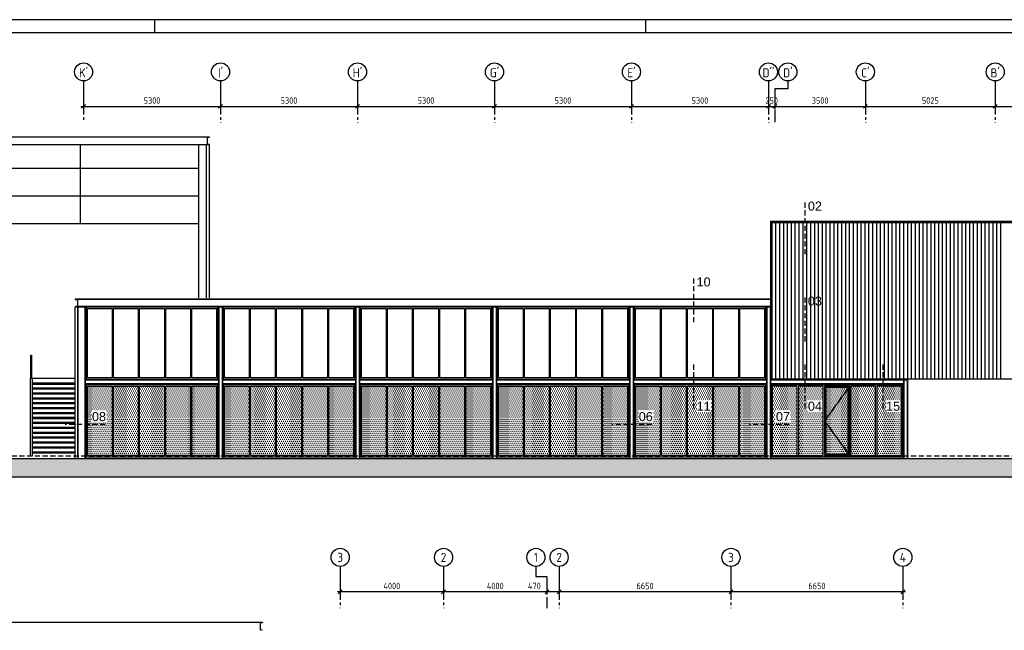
# Model space of a CAD drawing. Extents: x -2500 to 102600, y -11009 to 58900.
# Tile 14 of 16: x 38371 to 76467, y 35255 to 58900. Entities that reach past the tile are written whole.
import ezdxf
from ezdxf.enums import TextEntityAlignment as Align

# ---------------------------------------------------------------- set-up
doc = ezdxf.new("R2010")
doc.units = 0
doc.header["$LTSCALE"] = 400
doc.header["$MEASUREMENT"] = 0
doc.header["$PDMODE"] = 1
doc.header["$PDSIZE"] = 150
doc.linetypes.add('CENTER', pattern=[2, 1.25, -0.25, 0.25, -0.25])
doc.linetypes.add('DASHED', pattern=[0.75, 0.5, -0.25])
doc.layers.get('0').update_dxf_attribs({"linetype": 'CONTINUOUS'})
doc.layers.get('Defpoints').update_dxf_attribs({"linetype": 'CONTINUOUS'})
for name, color, linetype in [('1002-B', 1, 'CONTINUOUS'), ('1004-B', 1, 'CONTINUOUS'), ('1005-B', 7, 'CONTINUOUS'), ('1010-B', 2, 'CONTINUOUS'), ('1100-B', 30, 'CONTINUOUS'), ('2100-B', 1, 'CONTINUOUS'), ('2400-B', 14, 'CONTINUOUS'), ('2800-B', 1, 'CONTINUOUS'), ('3100-B', 40, 'CONTINUOUS'), ('4100-B', 142, 'CONTINUOUS'), ('p01', 7, 'CONTINUOUS')]:
    doc.layers.add(name, color=color, linetype=linetype)
doc.styles.add('ARIAL', font='arial.ttf')
doc.styles.get("Standard").update_dxf_attribs({"font": 'ISOCP.shx'})
doc.dimstyles.get("Standard").update_dxf_attribs({"dimtxt": 0.18, "dimasz": 0.18, "dimexe": 0.18, "dimexo": 0.0625, "dimgap": 0.09, "dimtad": 0, "dimtih": 1, "dimtoh": 1, "dimzin": 0, "dimdsep": 46, "dimtxsty": 'Standard', "dimcen": 0.09, "dimadec": 0, "dimazin": 0, "dimtfac": 1, "dimtofl": 0, "dimtmove": 2, "dimatfit": 3, "dimfxl": 0, "dimtolj": 1, "dimtzin": 0, "dimarcsym": 0})
pattern_1 = [(0, (-5300, 0), (39.0625, 78.125), [0, -78.125])]
pattern_2 = [(0, (-10600, 0), (39.0625, 78.125), [0, -78.125])]
pattern_3 = [(0, (-15900, 0), (39.0625, 78.125), [0, -78.125])]
pattern_4 = [(0, (5300, 0), (39.0625, 78.125), [0, -78.125])]

# ---------------------------------------------------------------- blocks, each defined once
blk = doc.blocks.new('STDBAD03')
at = {"color": 0, "linetype": 'ByBlock', "lineweight": 25}
blk.add_circle((0, 0), 5, dxfattribs=at)
blk.add_attdef('STRAMIENNUMMER', text='', height=5, dxfattribs=at).set_placement((0, 0), align=Align.MIDDLE)
blk = doc.blocks.new('_Oblique')
at = {"color": 0, "linetype": 'ByBlock', "lineweight": -2}
blk.add_line((-0.5, -0.5), (0.5, 0.5), dxfattribs=at)
blk = doc.blocks.new('*D1')
at = {"layer": '1002-B', "color": 0, "lineweight": -2, "transparency": 16777216}
for p, q in [((71091, 56477), (71091, 55444)), ((76116, 56477), (76116, 55444)), ((70991, 55544), (76216, 55544))]:
    blk.add_line(p, q, dxfattribs=at)
at = {"layer": 'Defpoints', "color": 0, "transparency": 16777216}
for p in [(71091, 56527), (76116, 56527), (76116, 55544)]:
    blk.add_point(p, dxfattribs=at)
at = {"layer": '1002-B', "color": 0, "lineweight": -2, "transparency": 16777216, "xscale": 150, "yscale": 150, "zscale": 150, "rotation": 180}
blk.add_blockref('_Oblique', (71091, 55544), dxfattribs=at)
at = {"layer": '1002-B', "color": 0, "lineweight": -2, "transparency": 16777216, "xscale": 150, "yscale": 150, "zscale": 150}
blk.add_blockref('_Oblique', (76116, 55544), dxfattribs=at)
at = {"layer": '1002-B', "color": 0, "transparency": 16777216, "insert": (73603, 55769), "char_height": 250, "attachment_point": 5}
blk.add_mtext('\\A1;5025', dxfattribs=at)
blk = doc.blocks.new('*D2')
at = {"layer": '1002-B', "color": 0, "lineweight": -2, "transparency": 16777216}
for p, q in [((76116, 56477), (76116, 55444)), ((81141, 56477), (81141, 55444)), ((76016, 55544), (81241, 55544))]:
    blk.add_line(p, q, dxfattribs=at)
at = {"layer": 'Defpoints', "color": 0, "transparency": 16777216}
for p in [(76116, 56527), (81141, 56527), (81141, 55544)]:
    blk.add_point(p, dxfattribs=at)
at = {"layer": '1002-B', "color": 0, "lineweight": -2, "transparency": 16777216, "xscale": 150, "yscale": 150, "zscale": 150, "rotation": 180}
blk.add_blockref('_Oblique', (76116, 55544), dxfattribs=at)
at = {"layer": '1002-B', "color": 0, "lineweight": -2, "transparency": 16777216, "xscale": 150, "yscale": 150, "zscale": 150}
blk.add_blockref('_Oblique', (81141, 55544), dxfattribs=at)
at = {"layer": '1002-B', "color": 0, "transparency": 16777216, "insert": (78628, 55769), "char_height": 250, "attachment_point": 5}
blk.add_mtext('\\A1;5025', dxfattribs=at)
blk = doc.blocks.new('*D3')
at = {"layer": '1002-B', "color": 0, "lineweight": -2, "transparency": 16777216}
for p, q in [((71091, 56477), (71091, 55444)), ((67591, 56177), (67591, 55444)), ((67491, 55544), (71191, 55544))]:
    blk.add_line(p, q, dxfattribs=at)
at = {"layer": 'Defpoints', "color": 0, "transparency": 16777216}
for p in [(71091, 56527), (67591, 56227), (71091, 55544)]:
    blk.add_point(p, dxfattribs=at)
at = {"layer": '1002-B', "color": 0, "lineweight": -2, "transparency": 16777216, "xscale": 150, "yscale": 150, "zscale": 150, "rotation": 180}
blk.add_blockref('_Oblique', (67591, 55544), dxfattribs=at)
at = {"layer": '1002-B', "color": 0, "lineweight": -2, "transparency": 16777216, "xscale": 150, "yscale": 150, "zscale": 150}
blk.add_blockref('_Oblique', (71091, 55544), dxfattribs=at)
at = {"layer": '1002-B', "color": 0, "transparency": 16777216, "insert": (69341, 55769), "char_height": 250, "attachment_point": 5}
blk.add_mtext('\\A1;3500', dxfattribs=at)
blk = doc.blocks.new('*D4')
at = {"layer": '1002-B', "color": 0, "lineweight": -2, "transparency": 16777216}
for p, q in [((62041, 56427), (62041, 55444)), ((67341, 56477), (67341, 55444)), ((61941, 55544), (67441, 55544))]:
    blk.add_line(p, q, dxfattribs=at)
at = {"layer": 'Defpoints', "color": 0, "transparency": 16777216}
for p in [(62041, 56477), (67341, 56527), (67341, 55544)]:
    blk.add_point(p, dxfattribs=at)
at = {"layer": '1002-B', "color": 0, "lineweight": -2, "transparency": 16777216, "xscale": 150, "yscale": 150, "zscale": 150, "rotation": 180}
blk.add_blockref('_Oblique', (62041, 55544), dxfattribs=at)
at = {"layer": '1002-B', "color": 0, "lineweight": -2, "transparency": 16777216, "xscale": 150, "yscale": 150, "zscale": 150}
blk.add_blockref('_Oblique', (67341, 55544), dxfattribs=at)
at = {"layer": '1002-B', "color": 0, "transparency": 16777216, "insert": (64691, 55769), "char_height": 250, "attachment_point": 5}
blk.add_mtext('\\A1;5300', dxfattribs=at)
blk = doc.blocks.new('*D5')
at = {"layer": '1002-B', "color": 0, "lineweight": -2, "transparency": 16777216}
for p, q in [((56741, 56427), (56741, 55444)), ((62041, 56477), (62041, 55444)), ((56641, 55544), (62141, 55544))]:
    blk.add_line(p, q, dxfattribs=at)
at = {"layer": 'Defpoints', "color": 0, "transparency": 16777216}
for p in [(56741, 56477), (62041, 56527), (62041, 55544)]:
    blk.add_point(p, dxfattribs=at)
at = {"layer": '1002-B', "color": 0, "lineweight": -2, "transparency": 16777216, "xscale": 150, "yscale": 150, "zscale": 150, "rotation": 180}
blk.add_blockref('_Oblique', (56741, 55544), dxfattribs=at)
at = {"layer": '1002-B', "color": 0, "lineweight": -2, "transparency": 16777216, "xscale": 150, "yscale": 150, "zscale": 150}
blk.add_blockref('_Oblique', (62041, 55544), dxfattribs=at)
at = {"layer": '1002-B', "color": 0, "transparency": 16777216, "insert": (59391, 55769), "char_height": 250, "attachment_point": 5}
blk.add_mtext('\\A1;5300', dxfattribs=at)
blk = doc.blocks.new('*D6')
at = {"layer": '1002-B', "color": 0, "lineweight": -2, "transparency": 16777216}
for p, q in [((51441, 56477), (51441, 55444)), ((56741, 56477), (56741, 55444)), ((51341, 55544), (56841, 55544))]:
    blk.add_line(p, q, dxfattribs=at)
at = {"layer": 'Defpoints', "color": 0, "transparency": 16777216}
for p in [(51441, 56527), (56741, 56527), (56741, 55544)]:
    blk.add_point(p, dxfattribs=at)
at = {"layer": '1002-B', "color": 0, "lineweight": -2, "transparency": 16777216, "xscale": 150, "yscale": 150, "zscale": 150, "rotation": 180}
blk.add_blockref('_Oblique', (51441, 55544), dxfattribs=at)
at = {"layer": '1002-B', "color": 0, "lineweight": -2, "transparency": 16777216, "xscale": 150, "yscale": 150, "zscale": 150}
blk.add_blockref('_Oblique', (56741, 55544), dxfattribs=at)
at = {"layer": '1002-B', "color": 0, "transparency": 16777216, "insert": (54091, 55769), "char_height": 250, "attachment_point": 5}
blk.add_mtext('\\A1;5300', dxfattribs=at)
blk = doc.blocks.new('*D7')
at = {"layer": '1002-B', "color": 0, "lineweight": -2, "transparency": 16777216}
for p, q in [((46141, 56477), (46141, 55444)), ((51441, 56477), (51441, 55444)), ((46041, 55544), (51541, 55544))]:
    blk.add_line(p, q, dxfattribs=at)
at = {"layer": 'Defpoints', "color": 0, "transparency": 16777216}
for p in [(46141, 56527), (51441, 56527), (51441, 55544)]:
    blk.add_point(p, dxfattribs=at)
at = {"layer": '1002-B', "color": 0, "lineweight": -2, "transparency": 16777216, "xscale": 150, "yscale": 150, "zscale": 150, "rotation": 180}
blk.add_blockref('_Oblique', (46141, 55544), dxfattribs=at)
at = {"layer": '1002-B', "color": 0, "lineweight": -2, "transparency": 16777216, "xscale": 150, "yscale": 150, "zscale": 150}
blk.add_blockref('_Oblique', (51441, 55544), dxfattribs=at)
at = {"layer": '1002-B', "color": 0, "transparency": 16777216, "insert": (48791, 55769), "char_height": 250, "attachment_point": 5}
blk.add_mtext('\\A1;5300', dxfattribs=at)
blk = doc.blocks.new('*D8')
at = {"layer": '1002-B', "color": 0, "lineweight": -2, "transparency": 16777216}
for p, q in [((40841, 56477), (40841, 55444)), ((46141, 56227), (46141, 55444)), ((40741, 55544), (46241, 55544))]:
    blk.add_line(p, q, dxfattribs=at)
at = {"layer": 'Defpoints', "color": 0, "transparency": 16777216}
for p in [(40841, 56527), (46141, 56277), (46141, 55544)]:
    blk.add_point(p, dxfattribs=at)
at = {"layer": '1002-B', "color": 0, "lineweight": -2, "transparency": 16777216, "xscale": 150, "yscale": 150, "zscale": 150, "rotation": 180}
blk.add_blockref('_Oblique', (40841, 55544), dxfattribs=at)
at = {"layer": '1002-B', "color": 0, "lineweight": -2, "transparency": 16777216, "xscale": 150, "yscale": 150, "zscale": 150}
blk.add_blockref('_Oblique', (46141, 55544), dxfattribs=at)
at = {"layer": '1002-B', "color": 0, "transparency": 16777216, "insert": (43491, 55769), "char_height": 250, "attachment_point": 5}
blk.add_mtext('\\A1;5300', dxfattribs=at)
blk = doc.blocks.new('*D15')
at = {"layer": '1002-B', "color": 0, "lineweight": -2, "transparency": 16777216}
for p, q in [((59241, 37680), (59241, 36647)), ((65891, 37680), (65891, 36647)), ((65991, 36747), (59141, 36747))]:
    blk.add_line(p, q, dxfattribs=at)
at = {"layer": 'Defpoints', "color": 0, "transparency": 16777216}
for p in [(59241, 37730), (65891, 37730), (59241, 36747)]:
    blk.add_point(p, dxfattribs=at)
at = {"layer": '1002-B', "color": 0, "lineweight": -2, "transparency": 16777216, "xscale": 150, "yscale": 150, "zscale": 150, "rotation": 180}
blk.add_blockref('_Oblique', (59241, 36747), dxfattribs=at)
at = {"layer": '1002-B', "color": 0, "lineweight": -2, "transparency": 16777216, "xscale": 150, "yscale": 150, "zscale": 150}
blk.add_blockref('_Oblique', (65891, 36747), dxfattribs=at)
at = {"layer": '1002-B', "color": 0, "transparency": 16777216, "insert": (62566, 36972), "char_height": 250, "attachment_point": 5}
blk.add_mtext('\\A1;6650', dxfattribs=at)
blk = doc.blocks.new('*D16')
at = {"layer": '1002-B', "color": 0, "lineweight": -2, "transparency": 16777216}
for p, q in [((59241, 37680), (59241, 36647)), ((58771, 37289), (58771, 36647)), ((58771, 36747), (57945, 36747)), ((59341, 36747), (58771, 36747))]:
    blk.add_line(p, q, dxfattribs=at)
at = {"layer": 'Defpoints', "color": 0, "transparency": 16777216}
for p in [(59241, 37730), (58771, 37339), (58771, 36747)]:
    blk.add_point(p, dxfattribs=at)
at = {"layer": '1002-B', "color": 0, "lineweight": -2, "transparency": 16777216, "xscale": 150, "yscale": 150, "zscale": 150, "rotation": 180}
blk.add_blockref('_Oblique', (58771, 36747), dxfattribs=at)
at = {"layer": '1002-B', "color": 0, "lineweight": -2, "transparency": 16777216, "xscale": 150, "yscale": 150, "zscale": 150}
blk.add_blockref('_Oblique', (59241, 36747), dxfattribs=at)
at = {"layer": '1002-B', "color": 0, "transparency": 16777216, "insert": (58283, 36972), "char_height": 250, "attachment_point": 5}
blk.add_mtext('\\A1;470', dxfattribs=at)
blk = doc.blocks.new('*D17')
at = {"layer": '1002-B', "color": 0, "lineweight": -2, "transparency": 16777216}
for p, q in [((65891, 37680), (65891, 36647)), ((72541, 37680), (72541, 36647)), ((72641, 36747), (65791, 36747))]:
    blk.add_line(p, q, dxfattribs=at)
at = {"layer": 'Defpoints', "color": 0, "transparency": 16777216}
for p in [(65891, 37730), (72541, 37730), (65891, 36747)]:
    blk.add_point(p, dxfattribs=at)
at = {"layer": '1002-B', "color": 0, "lineweight": -2, "transparency": 16777216, "xscale": 150, "yscale": 150, "zscale": 150, "rotation": 180}
blk.add_blockref('_Oblique', (65891, 36747), dxfattribs=at)
at = {"layer": '1002-B', "color": 0, "lineweight": -2, "transparency": 16777216, "xscale": 150, "yscale": 150, "zscale": 150}
blk.add_blockref('_Oblique', (72541, 36747), dxfattribs=at)
at = {"layer": '1002-B', "color": 0, "transparency": 16777216, "insert": (69216, 36972), "char_height": 250, "attachment_point": 5}
blk.add_mtext('\\A1;6650', dxfattribs=at)
blk = doc.blocks.new('*D18')
at = {"layer": '1002-B', "color": 0, "lineweight": -2, "transparency": 16777216}
for p, q in [((54771, 37680), (54771, 36647)), ((58771, 37239), (58771, 36647)), ((58871, 36747), (54671, 36747))]:
    blk.add_line(p, q, dxfattribs=at)
at = {"layer": 'Defpoints', "color": 0, "transparency": 16777216}
for p in [(54771, 37730), (58771, 37289), (54771, 36747)]:
    blk.add_point(p, dxfattribs=at)
at = {"layer": '1002-B', "color": 0, "lineweight": -2, "transparency": 16777216, "xscale": 150, "yscale": 150, "zscale": 150, "rotation": 180}
blk.add_blockref('_Oblique', (54771, 36747), dxfattribs=at)
at = {"layer": '1002-B', "color": 0, "lineweight": -2, "transparency": 16777216, "xscale": 150, "yscale": 150, "zscale": 150}
blk.add_blockref('_Oblique', (58771, 36747), dxfattribs=at)
at = {"layer": '1002-B', "color": 0, "transparency": 16777216, "insert": (56771, 36972), "char_height": 250, "attachment_point": 5}
blk.add_mtext('\\A1;4000', dxfattribs=at)
blk = doc.blocks.new('*D19')
at = {"layer": '1002-B', "color": 0, "lineweight": -2, "transparency": 16777216}
for p, q in [((50771, 37680), (50771, 36647)), ((54771, 37239), (54771, 36647)), ((54871, 36747), (50671, 36747))]:
    blk.add_line(p, q, dxfattribs=at)
at = {"layer": 'Defpoints', "color": 0, "transparency": 16777216}
for p in [(50771, 37730), (54771, 37289), (50771, 36747)]:
    blk.add_point(p, dxfattribs=at)
at = {"layer": '1002-B', "color": 0, "lineweight": -2, "transparency": 16777216, "xscale": 150, "yscale": 150, "zscale": 150, "rotation": 180}
blk.add_blockref('_Oblique', (50771, 36747), dxfattribs=at)
at = {"layer": '1002-B', "color": 0, "lineweight": -2, "transparency": 16777216, "xscale": 150, "yscale": 150, "zscale": 150}
blk.add_blockref('_Oblique', (54771, 36747), dxfattribs=at)
at = {"layer": '1002-B', "color": 0, "transparency": 16777216, "insert": (52771, 36972), "char_height": 250, "attachment_point": 5}
blk.add_mtext('\\A1;4000', dxfattribs=at)
blk = doc.blocks.new('STDAF001')
at = {"color": 0, "linetype": 'ByBlock', "lineweight": 25}
for p, q in [((1026, 589), (-25, 589)), ((436, 584), (436, 589)), ((626, 584), (626, 589))]:
    blk.add_line(p, q, dxfattribs=at)
at = {"color": 0, "linetype": 'ByBlock', "lineweight": 25, "const_width": 0.5}
blk.add_lwpolyline([(0, 0), (1021, 0), (1021, 584), (0, 584)], close=True, dxfattribs=at)
at = {"color": 0, "linetype": 'ByBlock', "lineweight": 18}
blk.add_attdef('001', (-1.5, 0), '', height=1.8, rotation=90, dxfattribs=at)
blk = doc.blocks.new('*D26')
at = {"layer": '1002-B', "color": 0, "lineweight": -2, "transparency": 16777216}
for p, q in [((67591, 56127), (67591, 55444)), ((67341, 55910), (67341, 55444)), ((67241, 55544), (67691, 55544))]:
    blk.add_line(p, q, dxfattribs=at)
at = {"layer": 'Defpoints', "color": 0, "transparency": 16777216}
for p in [(67591, 56177), (67341, 55960), (67591, 55544)]:
    blk.add_point(p, dxfattribs=at)
at = {"layer": '1002-B', "color": 0, "lineweight": -2, "transparency": 16777216, "xscale": 150, "yscale": 150, "zscale": 150, "rotation": 180}
blk.add_blockref('_Oblique', (67341, 55544), dxfattribs=at)
at = {"layer": '1002-B', "color": 0, "lineweight": -2, "transparency": 16777216, "xscale": 150, "yscale": 150, "zscale": 150}
blk.add_blockref('_Oblique', (67591, 55544), dxfattribs=at)
at = {"layer": '1002-B', "color": 0, "transparency": 16777216, "insert": (67466, 55769), "char_height": 250, "attachment_point": 5}
blk.add_mtext('\\A1;250', dxfattribs=at)

msp = doc.modelspace()

# ---------------------------------------------------------------- hatches: boundary and pattern name
at = {"layer": '1005-B'}
h = msp.add_hatch(dxfattribs=at)
h.set_pattern_fill('DOTS', color=256, scale=1250, style=0)
h.set_pattern_definition(pattern_3)
h.paths.add_polyline_path([(41950.6, 44711.3), (40990.6, 44711.3), (40990.6, 42024.3), (41950.6, 42024.3)])
h = msp.add_hatch(dxfattribs=at)
h.set_pattern_fill('DOTS', color=256, scale=1250, style=0)
h.set_pattern_definition(pattern_3)
h.paths.add_polyline_path([(42960.6, 44711.3), (42000.6, 44711.3), (42000.6, 42024.3), (42960.6, 42024.3)])
h = msp.add_hatch(dxfattribs=at)
h.set_pattern_fill('DOTS', color=256, scale=1250, style=0)
h.set_pattern_definition(pattern_3)
h.paths.add_polyline_path([(43010.6, 42024.3), (43970.6, 42024.3), (43970.6, 44711.3), (43010.6, 44711.3)])
h = msp.add_hatch(dxfattribs=at)
h.set_pattern_fill('DOTS', color=256, scale=1250, style=0)
h.set_pattern_definition(pattern_3)
h.paths.add_polyline_path([(44020.6, 42024.3), (44980.6, 42024.3), (44980.6, 44711.3), (44020.6, 44711.3)])
h = msp.add_hatch(dxfattribs=at)
h.set_pattern_fill('DOTS', color=256, scale=1250, style=0)
h.set_pattern_definition(pattern_3)
h.paths.add_polyline_path([(45030.6, 42024.3), (45990.6, 42024.3), (45990.6, 44711.3), (45030.6, 44711.3)])
h = msp.add_hatch(dxfattribs=at)
h.set_pattern_fill('DOTS', color=256, scale=1250, style=0)
h.set_pattern_definition(pattern_2)
h.paths.add_polyline_path([(47250.6, 44711.3), (46290.6, 44711.3), (46290.6, 42024.3), (47250.6, 42024.3)])
h = msp.add_hatch(dxfattribs=at)
h.set_pattern_fill('DOTS', color=256, scale=1250, style=0)
h.set_pattern_definition(pattern_2)
h.paths.add_polyline_path([(48260.6, 44711.3), (47300.6, 44711.3), (47300.6, 42024.3), (48260.6, 42024.3)])
h = msp.add_hatch(dxfattribs=at)
h.set_pattern_fill('DOTS', color=256, scale=1250, style=0)
h.set_pattern_definition(pattern_2)
h.paths.add_polyline_path([(48310.6, 42024.3), (49270.6, 42024.3), (49270.6, 44711.3), (48310.6, 44711.3)])
h = msp.add_hatch(dxfattribs=at)
h.set_pattern_fill('DOTS', color=256, scale=1250, style=0)
h.set_pattern_definition(pattern_2)
h.paths.add_polyline_path([(49320.6, 42024.3), (50280.6, 42024.3), (50280.6, 44711.3), (49320.6, 44711.3)])
h = msp.add_hatch(dxfattribs=at)
h.set_pattern_fill('DOTS', color=256, scale=1250, style=0)
h.set_pattern_definition(pattern_2)
h.paths.add_polyline_path([(50330.6, 42024.3), (51290.6, 42024.3), (51290.6, 44711.3), (50330.6, 44711.3)])
h = msp.add_hatch(dxfattribs=at)
h.set_pattern_fill('DOTS', color=256, scale=1250, style=0)
h.set_pattern_definition(pattern_1)
h.paths.add_polyline_path([(52550.6, 44711.3), (51590.6, 44711.3), (51590.6, 42024.3), (52550.6, 42024.3)])
h = msp.add_hatch(dxfattribs=at)
h.set_pattern_fill('DOTS', color=256, scale=1250, style=0)
h.set_pattern_definition(pattern_1)
h.paths.add_polyline_path([(53560.6, 44711.3), (52600.6, 44711.3), (52600.6, 42024.3), (53560.6, 42024.3)])
h = msp.add_hatch(dxfattribs=at)
h.set_pattern_fill('DOTS', color=256, scale=1250, style=0)
h.set_pattern_definition(pattern_1)
h.paths.add_polyline_path([(53610.6, 42024.3), (54570.6, 42024.3), (54570.6, 44711.3), (53610.6, 44711.3)])
h = msp.add_hatch(dxfattribs=at)
h.set_pattern_fill('DOTS', color=256, scale=1250, style=0)
h.set_pattern_definition(pattern_1)
h.paths.add_polyline_path([(54620.6, 42024.3), (55580.6, 42024.3), (55580.6, 44711.3), (54620.6, 44711.3)])
h = msp.add_hatch(dxfattribs=at)
h.set_pattern_fill('DOTS', color=256, scale=1250, style=0)
h.set_pattern_definition(pattern_1)
h.paths.add_polyline_path([(55630.6, 42024.3), (56590.6, 42024.3), (56590.6, 44711.3), (55630.6, 44711.3)])
h = msp.add_hatch(dxfattribs=at)
h.set_pattern_fill('DOTS', color=256, scale=1250, style=0)
h.paths.add_polyline_path([(57850.6, 44711.3), (56890.6, 44711.3), (56890.6, 42024.3), (57850.6, 42024.3)])
h = msp.add_hatch(dxfattribs=at)
h.set_pattern_fill('DOTS', color=256, scale=1250, style=0)
h.paths.add_polyline_path([(58860.6, 44711.3), (57900.6, 44711.3), (57900.6, 42024.3), (58860.6, 42024.3)])
h = msp.add_hatch(dxfattribs=at)
h.set_pattern_fill('DOTS', color=256, scale=1250, style=0)
h.paths.add_polyline_path([(58910.6, 42024.3), (59870.6, 42024.3), (59870.6, 44711.3), (58910.6, 44711.3)])
h = msp.add_hatch(dxfattribs=at)
h.set_pattern_fill('DOTS', color=256, scale=1250, style=0)
h.paths.add_polyline_path([(59920.6, 42024.3), (60880.6, 42024.3), (60880.6, 44711.3), (59920.6, 44711.3)])
h = msp.add_hatch(dxfattribs=at)
h.set_pattern_fill('DOTS', color=256, scale=1250, style=0)
h.paths.add_polyline_path([(60930.6, 42024.3), (61890.6, 42024.3), (61890.6, 44711.3), (60930.6, 44711.3)])
h = msp.add_hatch(dxfattribs=at)
h.set_pattern_fill('DOTS', color=256, scale=1250, style=0)
h.set_pattern_definition(pattern_4)
h.paths.add_polyline_path([(63150.6, 44711.3), (62190.6, 44711.3), (62190.6, 42024.3), (63150.6, 42024.3)])
h = msp.add_hatch(dxfattribs=at)
h.set_pattern_fill('DOTS', color=256, scale=1250, style=0)
h.set_pattern_definition(pattern_4)
h.paths.add_polyline_path([(64160.6, 44711.3), (63200.6, 44711.3), (63200.6, 42024.3), (64160.6, 42024.3)])
h = msp.add_hatch(dxfattribs=at)
h.set_pattern_fill('DOTS', color=256, scale=1250, style=0)
h.set_pattern_definition(pattern_4)
h.paths.add_polyline_path([(64210.6, 42024.3), (65170.6, 42024.3), (65170.6, 44711.3), (64210.6, 44711.3)])
h = msp.add_hatch(dxfattribs=at)
h.set_pattern_fill('DOTS', color=256, scale=1250, style=0)
h.set_pattern_definition(pattern_4)
h.paths.add_polyline_path([(65220.6, 42024.3), (66180.6, 42024.3), (66180.6, 44711.3), (65220.6, 44711.3)])
h = msp.add_hatch(dxfattribs=at)
h.set_pattern_fill('DOTS', color=256, scale=1250, style=0)
h.set_pattern_definition(pattern_4)
h.paths.add_polyline_path([(66230.6, 42024.3), (67190.6, 42024.3), (67190.6, 44711.3), (66230.6, 44711.3)])
h = msp.add_hatch(dxfattribs=at)
h.set_pattern_fill('DOTS', color=256, scale=1250, style=0)
h.paths.add_polyline_path([(68450.6, 44711.3), (67490.6, 44711.3), (67490.6, 42024.3), (68450.6, 42024.3)])
h = msp.add_hatch(dxfattribs=at)
h.set_pattern_fill('DOTS', color=256, scale=1250, style=0)
h.set_pattern_definition([(0, (1010, 0), (39.0625, 78.125), [0, -78.125])])
h.paths.add_polyline_path([(69460.6, 44711.3), (68500.6, 44711.3), (68500.6, 42024.3), (69460.6, 42024.3)])
h = msp.add_hatch(dxfattribs=at)
h.set_pattern_fill('DOTS', color=256, scale=1250, style=0)
h.paths.add_polyline_path([(70420.6, 44661.3), (69560.6, 44661.3), (69560.6, 42074.3), (70420.6, 42074.3)])
h = msp.add_hatch(dxfattribs=at)
h.set_pattern_fill('DOTS', color=256, scale=1250, style=0)
h.paths.add_polyline_path([(70520.6, 42024.3), (71480.6, 42024.3), (71480.6, 44711.3), (70520.6, 44711.3)])
h = msp.add_hatch(dxfattribs=at)
h.set_pattern_fill('DOTS', color=256, scale=1250, style=0)
h.paths.add_polyline_path([(71530.6, 42024.3), (72490.6, 42024.3), (72490.6, 44711.3), (71530.6, 44711.3)])
at = {"layer": '1100-B'}
msp.add_hatch(color=251, dxfattribs=at).paths.add_polyline_path([(6179.2, 41199.3), (82954.3, 41199.3), (82954.3, 41899.3), (6179.2, 41899.3)])

# ---------------------------------------------------------------- linework, layer by layer
at = {"layer": '1004-B', "linetype": 'CENTER'}
for p, q in [((40840.6, 56527), (40840.6, 55019)), ((46140.6, 56527), (46140.6, 54915.1)), ((51440.6, 56527), (51440.6, 54915.1)), ((56740.6, 56527), (56740.6, 54915.1)), ((62040.6, 56527), (62040.6, 54915.1)), ((67340.6, 56527), (67340.6, 54915.1)), ((68090.6, 56527), (68090.6, 56227)), ((71090.6, 56527), (71090.6, 54915.1)), ((76115.6, 56527), (76115.6, 54915.1)), ((67590.6, 56227), (67590.6, 54915.1)), ((68090.6, 56227), (67590.6, 56227)), ((50770.6, 37730.2), (50770.6, 36118.3)), ((54770.6, 37730.2), (54770.6, 36118.3)), ((58342.9, 37730.2), (58342.9, 37338.9)), ((59240.6, 37730.2), (59240.6, 36118.3)), ((65890.6, 37730.2), (65890.6, 36118.3)), ((72540.6, 37730.2), (72540.6, 36118.3)), ((58342.9, 37338.9), (58770.6, 37338.9)), ((58770.6, 37338.9), (58770.6, 36118.3))]:
    msp.add_line(p, q, dxfattribs=at)
at = {"layer": '1010-B', "linetype": 'DASHED'}
for p, q in [((68744.6, 51818.6), (68744.6, 49725.7)), ((64439.4, 48882.2), (64439.4, 47088.6)), ((68744.6, 48140.6), (68744.6, 46346.9)), ((64439.4, 45545.8), (64439.4, 43752.1)), ((68744.6, 45545.8), (68744.6, 43752.1)), ((71770.3, 45545.8), (71770.3, 43752.1)), ((41679.2, 43227.7), (40130.4, 43227.7)), ((62834.9, 43227.7), (61286.1, 43227.7)), ((68144, 43227.7), (66595.2, 43227.7))]:
    msp.add_line(p, q, dxfattribs=at)
at = {"layer": '1100-B', "color": 2, "linetype": 'DASHED'}
msp.add_line((82954.3, 41999.3), (6179.2, 41999.3), dxfattribs=at)
at = {"layer": '1100-B', "color": 251}
msp.add_lwpolyline([(6179.2, 41199.3), (82954.3, 41199.3), (82954.3, 41899.3), (6179.2, 41899.3)], close=True, dxfattribs=at)
at = {"layer": '2100-B', "color": 8}
for p, q in [((45720.6, 54349.3), (7620.6, 54349.3)), ((45630.6, 54315.4), (45630.6, 54083.3)), ((45713.2, 54336.8), (45645.3, 54331.3)), ((45720.6, 54349.3), (45720.6, 54344.7)), ((45720.6, 54049.3), (7620.6, 54049.3)), ((40725.6, 50999.3), (40725.6, 54049.3)), ((45300.6, 48124.3), (45300.6, 54049.3)), ((45600.6, 48124.3), (45600.6, 54049.3)), ((45713.2, 54061.9), (45645.3, 54067.4)), ((45720.6, 54054), (45720.6, 54049.3)), ((45720.6, 48124.3), (45720.6, 54049.3)), ((45300.6, 53134.3), (36150.6, 53134.3)), ((45300.6, 52064.3), (36150.6, 52064.3)), ((45300.6, 50999.3), (36150.6, 50999.3))]:
    msp.add_line(p, q, dxfattribs=at)
at = {"layer": '2100-B'}
for p, q in [((67416.6, 51099.3), (81540.6, 51099.3)), ((47770.6, 35552.6), (7620.6, 35552.6)), ((47680.6, 35518.6), (47680.6, 35286.6)), ((47763.3, 35540), (47695.3, 35534.6)), ((47770.6, 35552.6), (47770.6, 35548)), ((47763.3, 35265.2), (47695.3, 35270.6))]:
    msp.add_line(p, q, dxfattribs=at)
at = {"layer": '2100-B', "color": 8}
for centre, radius, start, end in [((45646.6, 54315.4), 16, 94.57391, 180.00002), ((45712.6, 54344.7), 8, 274.57389, 0), ((45646.6, 54083.3), 16, 180.00014, 265.42609), ((45712.6, 54054), 8, 359.99959, 85.42605)]:
    msp.add_arc(centre, radius, start, end, dxfattribs=at)
at = {"layer": '2100-B'}
for centre, radius, start, end in [((47696.6, 35518.6), 16, 94.57391, 180.00002), ((47762.6, 35548), 8, 274.57389, 0), ((47696.6, 35286.6), 16, 180.00014, 265.42609), ((47762.6, 35257.2), 8, 359.99959, 85.42605)]:
    msp.add_arc(centre, radius, start, end, dxfattribs=at)
at = {"layer": '2400-B', "color": 9}
for p, q in [((38790.6, 45889.3), (38790.6, 45009.3)), ((38830.6, 45889.3), (38830.6, 45009.3)), ((38770.6, 45009.3), (38770.6, 41999.3)), ((40520.6, 45009.3), (38770.6, 45009.3)), ((38850.6, 45009.3), (38850.6, 41999.3)), ((40520.6, 44819.3), (38850.6, 44819.3)), ((40520.6, 44779.3), (38850.6, 44779.3)), ((40520.6, 44629.3), (38850.6, 44629.3)), ((40520.6, 44589.3), (38850.6, 44589.3)), ((40520.6, 44439.3), (38850.6, 44439.3)), ((40520.6, 44399.3), (38850.6, 44399.3)), ((40520.6, 44249.3), (38850.6, 44249.3)), ((40520.6, 44209.3), (38850.6, 44209.3)), ((40520.6, 44059.3), (38850.6, 44059.3)), ((40520.6, 44019.3), (38850.6, 44019.3)), ((40520.6, 43869.3), (38850.6, 43869.3)), ((40520.6, 43829.3), (38850.6, 43829.3)), ((40520.6, 43679.3), (38850.6, 43679.3)), ((40520.6, 43639.3), (38850.6, 43639.3)), ((40520.6, 43489.3), (38850.6, 43489.3)), ((40520.6, 43449.3), (38850.6, 43449.3)), ((40520.6, 43299.3), (38850.6, 43299.3)), ((40520.6, 43259.3), (38850.6, 43259.3)), ((40520.6, 43109.3), (38850.6, 43109.3)), ((40520.6, 43069.3), (38850.6, 43069.3)), ((40520.6, 42919.3), (38850.6, 42919.3)), ((40520.6, 42879.3), (38850.6, 42879.3)), ((40520.6, 42729.3), (38850.6, 42729.3)), ((40520.6, 42689.3), (38850.6, 42689.3)), ((40520.6, 42539.3), (38850.6, 42539.3)), ((40520.6, 42499.3), (38850.6, 42499.3)), ((40520.6, 42349.3), (38850.6, 42349.3)), ((40520.6, 42309.3), (38850.6, 42309.3)), ((40520.6, 42159.3), (38850.6, 42159.3)), ((40520.6, 42119.3), (38850.6, 42119.3))]:
    msp.add_line(p, q, dxfattribs=at)
for centre in [(38810.6, 45889.3), (38810.6, 45439.3)]:
    msp.add_circle(centre, 20, dxfattribs=at)
at = {"layer": '2800-B'}
for p, q in [((67416.6, 51099.3), (67416.6, 41899.3)), ((67416.6, 48074.3), (40520.6, 48074.3)), ((40520.6, 48074.3), (40520.6, 48069.7)), ((40527.9, 48061.8), (40595.9, 48056.3)), ((40610.6, 48040.4), (40610.6, 47808.3)), ((40520.6, 47779), (40520.6, 47774.3)), ((40520.6, 41899.3), (40520.6, 47774.3)), ((67416.6, 47774.3), (40520.6, 47774.3)), ((40527.9, 47786.9), (40595.9, 47792.4)), ((40620.6, 41899.3), (40620.6, 47774.3)), ((40920.6, 41899.3), (40920.6, 47774.3)), ((46064.6, 47774.3), (46064.6, 41899.3)), ((46216.6, 47774.3), (46216.6, 41899.3)), ((51364.6, 47774.3), (51364.6, 41899.3)), ((51516.6, 47774.3), (51516.6, 41899.3)), ((56664.6, 47774.3), (56664.6, 41899.3)), ((56816.6, 47774.3), (56816.6, 41899.3)), ((61964.6, 47774.3), (61964.6, 41899.3)), ((62116.6, 47774.3), (62116.6, 41899.3)), ((67264.6, 47774.3), (67264.6, 41899.3)), ((72716.6, 44977.3), (72716.6, 41899.3)), ((46064.6, 44945.3), (40920.6, 44945.3)), ((46064.6, 44793.3), (40920.6, 44793.3)), ((51364.6, 44945.3), (46216.6, 44945.3)), ((51364.6, 44793.3), (46216.6, 44793.3)), ((56664.6, 44945.3), (51516.6, 44945.3)), ((56664.6, 44793.3), (51516.6, 44793.3)), ((61964.6, 44945.3), (56816.6, 44945.3)), ((61964.6, 44793.3), (56816.6, 44793.3)), ((67264.6, 44945.3), (62116.6, 44945.3)), ((67264.6, 44793.3), (62116.6, 44793.3)), ((72716.6, 44945.3), (67416.6, 44945.3)), ((72564.6, 44793.3), (67416.6, 44793.3)), ((72564.6, 44945.3), (72564.6, 41899.3))]:
    msp.add_line(p, q, dxfattribs=at)
at = {"layer": '2800-B', "color": 252}
for p, q in [((67416.6, 48059.3), (40558.1, 48059.3)), ((67416.6, 47789.3), (40558.1, 47789.3)), ((40635.6, 41899.3), (40635.6, 47774.3)), ((40905.6, 41899.3), (40905.6, 47774.3)), ((46073.6, 47774.3), (46073.6, 41899.3)), ((46207.6, 47774.3), (46207.6, 41899.3)), ((51373.6, 47774.3), (51373.6, 41899.3)), ((51507.6, 47774.3), (51507.6, 41899.3)), ((56673.6, 47774.3), (56673.6, 41899.3)), ((56807.6, 47774.3), (56807.6, 41899.3)), ((61973.6, 47774.3), (61973.6, 41899.3)), ((62107.6, 47774.3), (62107.6, 41899.3)), ((67273.6, 47774.3), (67273.6, 41899.3)), ((67407.6, 47774.3), (67407.6, 41899.3)), ((46064.6, 44936.3), (40920.6, 44936.3)), ((46064.6, 44802.3), (40920.6, 44802.3)), ((51364.6, 44936.3), (46216.6, 44936.3)), ((51364.6, 44802.3), (46216.6, 44802.3)), ((56664.6, 44936.3), (51516.6, 44936.3)), ((56664.6, 44802.3), (51516.6, 44802.3)), ((61964.6, 44936.3), (56816.6, 44936.3)), ((61964.6, 44802.3), (56816.6, 44802.3)), ((67264.6, 44936.3), (62116.6, 44936.3)), ((67264.6, 44802.3), (62116.6, 44802.3)), ((72564.6, 44936.3), (67416.6, 44936.3)), ((72564.6, 44802.3), (67416.6, 44802.3)), ((72573.6, 44945.3), (72573.6, 41899.3)), ((72707.6, 44945.3), (72707.6, 41899.3))]:
    msp.add_line(p, q, dxfattribs=at)
at = {"layer": '2800-B'}
for centre, radius, start, end in [((40528.6, 48069.7), 8, 180, 265.42611), ((40594.6, 48040.4), 16, 359.99998, 85.42609), ((40528.6, 47779), 8, 94.57395, 180.00041), ((40594.6, 47808.3), 16, 274.57391, 359.99986)]:
    msp.add_arc(centre, radius, start, end, dxfattribs=at)
at = {"layer": '3100-B'}
for p, q in [((70470.6, 44711.3), (69510.6, 43367.8)), ((69510.6, 43367.8), (70470.6, 42024.3))]:
    msp.add_line(p, q, dxfattribs=at)
for points in [[(46040.6, 47764.3), (40940.6, 47764.3), (40940.6, 44977.3), (46040.6, 44977.3)], [(40990.6, 47714.3), (41950.6, 47714.3), (41950.6, 45027.3), (40990.6, 45027.3)], [(42000.6, 47714.3), (42960.6, 47714.3), (42960.6, 45027.3), (42000.6, 45027.3)], [(43010.6, 47714.3), (43970.6, 47714.3), (43970.6, 45027.3), (43010.6, 45027.3)], [(44020.6, 47714.3), (44980.6, 47714.3), (44980.6, 45027.3), (44020.6, 45027.3)], [(45030.6, 47714.3), (45990.6, 47714.3), (45990.6, 45027.3), (45030.6, 45027.3)], [(51340.6, 47764.3), (46240.6, 47764.3), (46240.6, 44977.3), (51340.6, 44977.3)], [(46290.6, 47714.3), (47250.6, 47714.3), (47250.6, 45027.3), (46290.6, 45027.3)], [(47300.6, 47714.3), (48260.6, 47714.3), (48260.6, 45027.3), (47300.6, 45027.3)], [(48310.6, 47714.3), (49270.6, 47714.3), (49270.6, 45027.3), (48310.6, 45027.3)], [(49320.6, 47714.3), (50280.6, 47714.3), (50280.6, 45027.3), (49320.6, 45027.3)], [(50330.6, 47714.3), (51290.6, 47714.3), (51290.6, 45027.3), (50330.6, 45027.3)], [(56640.6, 47764.3), (51540.6, 47764.3), (51540.6, 44977.3), (56640.6, 44977.3)], [(51590.6, 47714.3), (52550.6, 47714.3), (52550.6, 45027.3), (51590.6, 45027.3)], [(52600.6, 47714.3), (53560.6, 47714.3), (53560.6, 45027.3), (52600.6, 45027.3)], [(53610.6, 47714.3), (54570.6, 47714.3), (54570.6, 45027.3), (53610.6, 45027.3)], [(54620.6, 47714.3), (55580.6, 47714.3), (55580.6, 45027.3), (54620.6, 45027.3)], [(55630.6, 47714.3), (56590.6, 47714.3), (56590.6, 45027.3), (55630.6, 45027.3)], [(61940.6, 47764.3), (56840.6, 47764.3), (56840.6, 44977.3), (61940.6, 44977.3)], [(56890.6, 47714.3), (57850.6, 47714.3), (57850.6, 45027.3), (56890.6, 45027.3)], [(57900.6, 47714.3), (58860.6, 47714.3), (58860.6, 45027.3), (57900.6, 45027.3)], [(58910.6, 47714.3), (59870.6, 47714.3), (59870.6, 45027.3), (58910.6, 45027.3)], [(59920.6, 47714.3), (60880.6, 47714.3), (60880.6, 45027.3), (59920.6, 45027.3)], [(60930.6, 47714.3), (61890.6, 47714.3), (61890.6, 45027.3), (60930.6, 45027.3)], [(67240.6, 47764.3), (62140.6, 47764.3), (62140.6, 44977.3), (67240.6, 44977.3)], [(62190.6, 47714.3), (63150.6, 47714.3), (63150.6, 45027.3), (62190.6, 45027.3)], [(63200.6, 47714.3), (64160.6, 47714.3), (64160.6, 45027.3), (63200.6, 45027.3)], [(64210.6, 47714.3), (65170.6, 47714.3), (65170.6, 45027.3), (64210.6, 45027.3)], [(65220.6, 47714.3), (66180.6, 47714.3), (66180.6, 45027.3), (65220.6, 45027.3)], [(66230.6, 47714.3), (67190.6, 47714.3), (67190.6, 45027.3), (66230.6, 45027.3)], [(46040.6, 44761.3), (40940.6, 44761.3), (40940.6, 41974.3), (46040.6, 41974.3)], [(40990.6, 44711.3), (41950.6, 44711.3), (41950.6, 42024.3), (40990.6, 42024.3)], [(42000.6, 44711.3), (42960.6, 44711.3), (42960.6, 42024.3), (42000.6, 42024.3)], [(43010.6, 44711.3), (43970.6, 44711.3), (43970.6, 42024.3), (43010.6, 42024.3)], [(44020.6, 44711.3), (44980.6, 44711.3), (44980.6, 42024.3), (44020.6, 42024.3)], [(45030.6, 44711.3), (45990.6, 44711.3), (45990.6, 42024.3), (45030.6, 42024.3)], [(51340.6, 44761.3), (46240.6, 44761.3), (46240.6, 41974.3), (51340.6, 41974.3)], [(46290.6, 44711.3), (47250.6, 44711.3), (47250.6, 42024.3), (46290.6, 42024.3)], [(47300.6, 44711.3), (48260.6, 44711.3), (48260.6, 42024.3), (47300.6, 42024.3)], [(48310.6, 44711.3), (49270.6, 44711.3), (49270.6, 42024.3), (48310.6, 42024.3)], [(49320.6, 44711.3), (50280.6, 44711.3), (50280.6, 42024.3), (49320.6, 42024.3)], [(50330.6, 44711.3), (51290.6, 44711.3), (51290.6, 42024.3), (50330.6, 42024.3)], [(56640.6, 44761.3), (51540.6, 44761.3), (51540.6, 41974.3), (56640.6, 41974.3)], [(51590.6, 44711.3), (52550.6, 44711.3), (52550.6, 42024.3), (51590.6, 42024.3)], [(52600.6, 44711.3), (53560.6, 44711.3), (53560.6, 42024.3), (52600.6, 42024.3)], [(53610.6, 44711.3), (54570.6, 44711.3), (54570.6, 42024.3), (53610.6, 42024.3)], [(54620.6, 44711.3), (55580.6, 44711.3), (55580.6, 42024.3), (54620.6, 42024.3)], [(55630.6, 44711.3), (56590.6, 44711.3), (56590.6, 42024.3), (55630.6, 42024.3)], [(61940.6, 44761.3), (56840.6, 44761.3), (56840.6, 41974.3), (61940.6, 41974.3)], [(56890.6, 44711.3), (57850.6, 44711.3), (57850.6, 42024.3), (56890.6, 42024.3)], [(57900.6, 44711.3), (58860.6, 44711.3), (58860.6, 42024.3), (57900.6, 42024.3)], [(58910.6, 44711.3), (59870.6, 44711.3), (59870.6, 42024.3), (58910.6, 42024.3)], [(59920.6, 44711.3), (60880.6, 44711.3), (60880.6, 42024.3), (59920.6, 42024.3)], [(60930.6, 44711.3), (61890.6, 44711.3), (61890.6, 42024.3), (60930.6, 42024.3)], [(67240.6, 44761.3), (62140.6, 44761.3), (62140.6, 41974.3), (67240.6, 41974.3)], [(62190.6, 44711.3), (63150.6, 44711.3), (63150.6, 42024.3), (62190.6, 42024.3)], [(63200.6, 44711.3), (64160.6, 44711.3), (64160.6, 42024.3), (63200.6, 42024.3)], [(64210.6, 44711.3), (65170.6, 44711.3), (65170.6, 42024.3), (64210.6, 42024.3)], [(65220.6, 44711.3), (66180.6, 44711.3), (66180.6, 42024.3), (65220.6, 42024.3)], [(66230.6, 44711.3), (67190.6, 44711.3), (67190.6, 42024.3), (66230.6, 42024.3)], [(72540.6, 44761.3), (67440.6, 44761.3), (67440.6, 41974.3), (72540.6, 41974.3)], [(68450.6, 44711.3), (67490.6, 44711.3), (67490.6, 42024.3), (68450.6, 42024.3)], [(69460.6, 44711.3), (68500.6, 44711.3), (68500.6, 42024.3), (69460.6, 42024.3)], [(70470.6, 44711.3), (69510.6, 44711.3), (69510.6, 42024.3), (70470.6, 42024.3)], [(70420.6, 44661.3), (69560.6, 44661.3), (69560.6, 42074.3), (70420.6, 42074.3)], [(71480.6, 44711.3), (70520.6, 44711.3), (70520.6, 42024.3), (71480.6, 42024.3)], [(72490.6, 44711.3), (71530.6, 44711.3), (71530.6, 42024.3), (72490.6, 42024.3)]]:
    msp.add_lwpolyline(points, close=True, dxfattribs=at)
at = {"layer": '4100-B'}
for p, q in [((67416.6, 51049.3), (81540.6, 51049.3)), ((67467.6, 51049.3), (67467.6, 44977.3)), ((67617.6, 51049.3), (67617.6, 44977.3)), ((67767.6, 51049.3), (67767.6, 44977.3)), ((67917.6, 51049.3), (67917.6, 44977.3)), ((68067.6, 51049.3), (68067.6, 44977.3)), ((68217.6, 51049.3), (68217.6, 44977.3)), ((68367.6, 51049.3), (68367.6, 44977.3)), ((68517.6, 51049.3), (68517.6, 44977.3)), ((68667.6, 51049.3), (68667.6, 44977.3)), ((68817.6, 51049.3), (68817.6, 44977.3)), ((68967.6, 51049.3), (68967.6, 44977.3)), ((69117.6, 51049.3), (69117.6, 44977.3)), ((69267.6, 51049.3), (69267.6, 44977.3)), ((69417.6, 51049.3), (69417.6, 44977.3)), ((69567.6, 51049.3), (69567.6, 44977.3)), ((69717.6, 51049.3), (69717.6, 44977.3)), ((69867.6, 51049.3), (69867.6, 44977.3)), ((70017.6, 51049.3), (70017.6, 44977.3)), ((70167.6, 51049.3), (70167.6, 44977.3)), ((70317.6, 51049.3), (70317.6, 44977.3)), ((70467.6, 51049.3), (70467.6, 44977.3)), ((70617.6, 51049.3), (70617.6, 44977.3)), ((70767.6, 51049.3), (70767.6, 44977.3)), ((70917.6, 51049.3), (70917.6, 44977.3)), ((71067.6, 51049.3), (71067.6, 44977.3)), ((71217.6, 51049.3), (71217.6, 44977.3)), ((71367.6, 51049.3), (71367.6, 44977.3)), ((71517.6, 51049.3), (71517.6, 44977.3)), ((71667.6, 51049.3), (71667.6, 44977.3)), ((71817.6, 51049.3), (71817.6, 44977.3)), ((71967.6, 51049.3), (71967.6, 44977.3)), ((72117.6, 51049.3), (72117.6, 44977.3)), ((72267.6, 51049.3), (72267.6, 44977.3)), ((72417.6, 51049.3), (72417.6, 44977.3)), ((72567.6, 51049.3), (72567.6, 44977.3)), ((72717.6, 51049.3), (72717.6, 44977.3)), ((72867.6, 51049.3), (72867.6, 44977.3)), ((73017.6, 51049.3), (73017.6, 44977.3)), ((73167.6, 51049.3), (73167.6, 44977.3)), ((73317.6, 51049.3), (73317.6, 44977.3)), ((73467.6, 51049.3), (73467.6, 44977.3)), ((73617.6, 51049.3), (73617.6, 44977.3)), ((73767.6, 51049.3), (73767.6, 44977.3)), ((73917.6, 51049.3), (73917.6, 44977.3)), ((74067.6, 51049.3), (74067.6, 44977.3)), ((74217.6, 51049.3), (74217.6, 44977.3)), ((74367.6, 51049.3), (74367.6, 44977.3)), ((74517.6, 51049.3), (74517.6, 44977.3)), ((74667.6, 51049.3), (74667.6, 44977.3)), ((74817.6, 51049.3), (74817.6, 44977.3)), ((74967.6, 51049.3), (74967.6, 44977.3)), ((75117.6, 51049.3), (75117.6, 44977.3)), ((75267.6, 51049.3), (75267.6, 44977.3)), ((75417.6, 51049.3), (75417.6, 44977.3)), ((75567.6, 51049.3), (75567.6, 44977.3)), ((75717.6, 51049.3), (75717.6, 44977.3)), ((75867.6, 51049.3), (75867.6, 44977.3)), ((76017.6, 51049.3), (76017.6, 44977.3)), ((76167.6, 51049.3), (76167.6, 44977.3)), ((76317.6, 51049.3), (76317.6, 44977.3)), ((81540.6, 44977.3), (67416.6, 44977.3))]:
    msp.add_line(p, q, dxfattribs=at)

# ---------------------------------------------------------------- block references
at = {"layer": '1004-B', "xscale": 70, "yscale": 70, "zscale": 70}
for p, values in [((40840.6, 56877), {'STRAMIENNUMMER': "K'"}), ((46140.6, 56877), {'STRAMIENNUMMER': "I'"}), ((51440.6, 56877), {'STRAMIENNUMMER': "H'"}), ((56740.6, 56877), {'STRAMIENNUMMER': "G'"}), ((62040.6, 56877), {'STRAMIENNUMMER': "E'"}), ((67340.6, 56877), {'STRAMIENNUMMER': "D''"}), ((68090.6, 56877), {'STRAMIENNUMMER': "D'"}), ((71090.6, 56877), {'STRAMIENNUMMER': "C'"}), ((76115.6, 56877), {'STRAMIENNUMMER': "B'"}), ((50770.6, 38080.2), {'STRAMIENNUMMER': '3'}), ((54770.6, 38080.2), {'STRAMIENNUMMER': '2'}), ((58342.9, 38080.2), {'STRAMIENNUMMER': '1'}), ((59240.6, 38080.2), {'STRAMIENNUMMER': '2'}), ((65890.6, 38080.2), {'STRAMIENNUMMER': '3'}), ((72540.6, 38080.2), {'STRAMIENNUMMER': '4'})]:
    msp.add_blockref('STDBAD03', p, dxfattribs=at).add_auto_attribs(values)
at = {"layer": 'p01', "xscale": 100, "yscale": 100, "zscale": 100}
msp.add_blockref('STDAF001', (0, 0), dxfattribs=at)

# ---------------------------------------------------------------- texts
at = {"layer": '1010-B', "style": 'ARIAL'}
for s, p in [('02', (68865.8, 51507.1)), ('10', (64560.6, 48570.7)), ('03', (68865.8, 47829.1)), ('11', (64560.6, 43758.3)), ('04', (68865.8, 43758.3)), ('15', (71891.5, 43758.3)), ('08', (41166.1, 43356.2)), ('06', (62321.8, 43356.2)), ('07', (67630.9, 43356.2))]:
    msp.add_text(s, height=350, dxfattribs=at).set_placement(p)

# ---------------------------------------------------------------- dimensions: what is measured, and where the dimension line sits
at = {"layer": '1002-B'}
for base, p1, p2, picture, middle in [((46140.6, 55544), (40840.6, 56527), (46140.6, 56277), '*D8', (43490.6, 55769)), ((51440.6, 55544), (46140.6, 56527), (51440.6, 56527), '*D7', (48790.6, 55769)), ((56740.6, 55544), (51440.6, 56527), (56740.6, 56527), '*D6', (54090.6, 55769)), ((62040.6, 55544), (56740.6, 56477), (62040.6, 56527), '*D5', (59390.6, 55769)), ((67340.6, 55544), (62040.6, 56477), (67340.6, 56527), '*D4', (64690.6, 55769)), ((71090.6, 55544), (67590.6, 56227), (71090.6, 56527), '*D3', (69340.6, 55769)), ((76115.6, 55544), (71090.6, 56527), (76115.6, 56527), '*D1', (73603.1, 55769.1)), ((81140.6, 55544), (76115.6, 56527), (81140.6, 56527), '*D2', (78628.1, 55769.1))]:
    dim = msp.add_linear_dim(base=base, p1=p1, p2=p2, dimstyle='Standard', override={"dimscale": 100, "dimtxt": 2.5, "dimasz": 1.5, "dimexe": 1, "dimexo": 0.5, "dimgap": 1, "dimtad": 1, "dimtih": 0, "dimtoh": 0, "dimdec": 0, "dimzin": 8, "dimblk": 'Oblique', "dimcen": -3, "dimdle": 1, "dimtfac": 1.384615, "dimtmove": 0, "dimatfit": 2, "dimldrblk": 'Oblique'}, dxfattribs=at)
    dim.commit()
    dim.dimension.update_dxf_attribs({"geometry": picture, "text_midpoint": middle})
dim = msp.add_linear_dim(base=(67590.6, 55544), p1=(67340.6, 55960.5), p2=(67590.6, 56177), dimstyle='Standard', override={"dimscale": 100, "dimtxt": 2.5, "dimasz": 1.5, "dimexe": 1, "dimexo": 0.5, "dimgap": 1, "dimtad": 1, "dimtih": 0, "dimtoh": 0, "dimdec": 0, "dimzin": 8, "dimblk": 'Oblique', "dimcen": -3, "dimdle": 1, "dimtfac": 1.384615, "dimtmove": 0, "dimatfit": 2, "dimldrblk": 'Oblique'}, dxfattribs=at)
dim.commit()
dim.dimension.update_dxf_attribs({"geometry": '*D26', "text_midpoint": (67465.6, 55544), "dimtype": 160})
for base, p1, p2, picture, middle in [((50770.6, 36747.3), (54770.6, 37288.9), (50770.6, 37730.2), '*D19', (52770.6, 36972.3)), ((54770.6, 36747.3), (58770.6, 37288.9), (54770.6, 37730.2), '*D18', (56770.6, 36972.3)), ((58770.6, 36747.3), (59240.6, 37730.2), (58770.6, 37338.9), '*D16', (58283, 36972.3)), ((59240.6, 36747.3), (65890.6, 37730.2), (59240.6, 37730.2), '*D15', (62565.6, 36972.3)), ((65890.6, 36747.3), (72540.6, 37730.2), (65890.6, 37730.2), '*D17', (69215.6, 36972.3))]:
    dim = msp.add_linear_dim(base=base, p1=p1, p2=p2, angle=180, dimstyle='Standard', override={"dimscale": 100, "dimtxt": 2.5, "dimasz": 1.5, "dimexe": 1, "dimexo": 0.5, "dimgap": 1, "dimtad": 1, "dimtih": 0, "dimtoh": 0, "dimdec": 0, "dimzin": 8, "dimblk": 'Oblique', "dimcen": -3, "dimdle": 1, "dimtfac": 1.384615, "dimtmove": 0, "dimatfit": 2, "dimldrblk": 'Oblique'}, dxfattribs=at)
    dim.commit()
    dim.dimension.update_dxf_attribs({"geometry": picture, "text_midpoint": middle})

doc.saveas('drawing.dxf')
